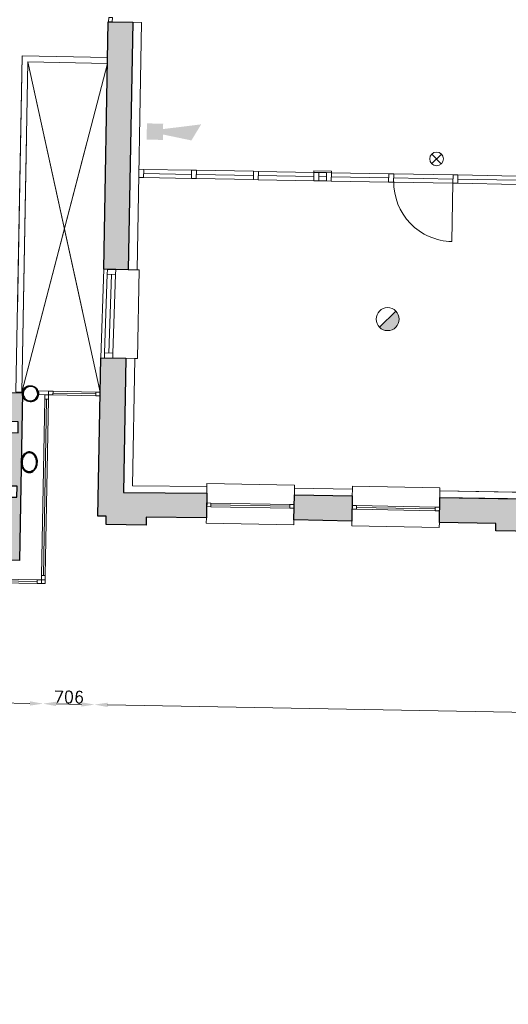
# Model space of a CAD drawing. Header units: millimetres. Extents: x -13022 to 1371524, y -38729 to 632593.
# Tile 136 of 256: x 836757 to 843452, y 1100 to 14607. Entities that reach past the tile are written whole.
import ezdxf

# ---------------------------------------------------------------- set-up
doc = ezdxf.new("R2010")
doc.units = ezdxf.units.MM
doc.header["$LTSCALE"] = 35
doc.set_wipeout_variables(frame=1)
doc.linetypes.add('DASHED', pattern=[200, 100, -100])
doc.layers.add('Al65----_beveiliging-inst', color=92, linetype='Continuous', lineweight=9)
doc.layers.add('brandveiligheid voorzieningen', color=10, linetype='Continuous', lineweight=9)
for name, color, linetype in [('LAYER01', 1, 'Continuous'), ('LAYER102', 1, 'Continuous'), ('LAYER111', 7, 'Continuous'), ('LAYER28', 7, 'Continuous'), ('LAYER30', 7, 'Continuous'), ('LAYER31', 7, 'Continuous')]:
    doc.layers.add(name, color=color, linetype=linetype)
doc.styles.get("Standard").update_dxf_attribs({"font": 'simplex.shx'})
doc.dimstyles.new('~R----C~', dxfattribs={"dimtxt": 162, "dimasz": 180, "dimexe": 0.18, "dimexo": 0.0625, "dimgap": 16.2, "dimtad": 1, "dimdec": 0, "dimzin": 0, "dimdsep": 46, "dimtxsty": 'Standard', "dimcen": 0.09, "dimse1": 1, "dimse2": 1, "dimclrd": 7, "dimadec": 0, "dimazin": 0, "dimtfac": 1, "dimtdec": 4, "dimtmove": 0, "dimatfit": 3, "dimfxl": 1, "dimtolj": 1, "dimtzin": 0, "dimlwd": 13, "dimarcsym": 0})

# ---------------------------------------------------------------- blocks, each defined once
blk = doc.blocks.new('*D111')
at = {"layer": 'Defpoints', "color": 0, "linetype": 'Continuous', "transparency": 16777216}
for p in [(812631, 7312), (837106, 6871), (837076, 5224)]:
    blk.add_point(p, dxfattribs=at)
at = {"layer": 'LAYER102', "color": 7, "linetype": 'Continuous', "lineweight": 13, "transparency": 16777216}
blk.add_line((812782, 5661), (836896, 5227), dxfattribs=at)
at = {"layer": 'LAYER102', "color": 7, "linetype": 'Continuous', "transparency": 16777216}
for points in [[(812782, 5691), (812781, 5631), (812602, 5664)], [(836897, 5257), (836896, 5197), (837076, 5224)]]:
    blk.add_solid(points, dxfattribs=at)
at = {"layer": 'LAYER102', "color": 0, "linetype": 'Continuous', "transparency": 16777216, "insert": (824841, 5541), "char_height": 162, "attachment_point": 5, "rotation": 358.9686}
blk.add_mtext('\\A1;24478', dxfattribs=at)
blk = doc.blocks.new('*D112')
at = {"layer": 'Defpoints', "color": 0, "linetype": 'Continuous', "transparency": 16777216}
for p in [(837829, 7795), (837106, 6871), (837782, 5211)]:
    blk.add_point(p, dxfattribs=at)
at = {"layer": 'LAYER102', "color": 7, "linetype": 'Continuous', "lineweight": 13, "transparency": 16777216}
blk.add_line((837256, 5221), (837602, 5214), dxfattribs=at)
at = {"layer": 'LAYER102', "color": 7, "linetype": 'Continuous', "transparency": 16777216}
for points in [[(837257, 5251), (837256, 5191), (837076, 5224)], [(837603, 5244), (837602, 5184), (837782, 5211)]]:
    blk.add_solid(points, dxfattribs=at)
at = {"layer": 'LAYER102', "color": 0, "linetype": 'Continuous', "transparency": 16777216, "insert": (837431, 5315), "char_height": 162, "attachment_point": 5, "rotation": 358.9686}
blk.add_mtext('\\A1;706', dxfattribs=at)
blk = doc.blocks.new('*D113')
at = {"layer": 'Defpoints', "color": 0, "linetype": 'Continuous', "transparency": 16777216}
for p in [(837829, 7795), (857554, 7448), (857507, 4856)]:
    blk.add_point(p, dxfattribs=at)
at = {"layer": 'LAYER102', "color": 7, "linetype": 'Continuous', "lineweight": 13, "transparency": 16777216}
blk.add_line((837962, 5208), (857327, 4859), dxfattribs=at)
at = {"layer": 'LAYER102', "color": 7, "linetype": 'Continuous', "transparency": 16777216}
for points in [[(837963, 5238), (837961, 5178), (837782, 5211)], [(857327, 4889), (857326, 4829), (857507, 4856)]]:
    blk.add_solid(points, dxfattribs=at)
at = {"layer": 'LAYER102', "color": 0, "linetype": 'Continuous', "transparency": 16777216, "insert": (847646, 5131), "char_height": 162, "attachment_point": 5, "rotation": 358.9686}
blk.add_mtext('\\A1;19728', dxfattribs=at)
blk = doc.blocks.new('*D115')
at = {"layer": 'Defpoints', "color": 0, "linetype": 'Continuous', "transparency": 16777216}
for p in [(857554, 7448), (837106, 6871), (913664, 6438)]:
    blk.add_point(p, dxfattribs=at)
at = {"layer": 'LAYER102', "color": 7, "linetype": 'Continuous', "lineweight": 13, "transparency": 16777216}
blk.add_line((913650, 5673), (913661, 6258), dxfattribs=at)
at = {"layer": 'LAYER102', "color": 7, "linetype": 'Continuous', "transparency": 16777216}
for points in [[(913631, 6258), (913691, 6257), (913664, 6438)], [(913620, 5674), (913680, 5673), (913647, 5493)]]:
    blk.add_solid(points, dxfattribs=at)
at = {"layer": 'LAYER102', "color": 0, "linetype": 'Continuous', "transparency": 16777216, "insert": (913558, 5967), "char_height": 162, "attachment_point": 5, "rotation": 88.9686}
blk.add_mtext('\\A1;945', dxfattribs=at)
blk = doc.blocks.new('Nevenindicator')
at = {"layer": 'Al65----_beveiliging-inst', "color": 92, "ltscale": 0.7}
for p, q in [((159.19, -81.94), (161.37, -79.75)), ((159.19, -79.75), (161.37, -81.94))]:
    blk.add_line(p, q, dxfattribs=at)
blk.add_circle((160.28, -80.84), 1.55, dxfattribs=at)
blk = doc.blocks.new('Brandmelder')
at = {"layer": 'brandveiligheid voorzieningen'}
blk.add_hatch(color=256, dxfattribs=at).paths.add_polyline_path([(76.62, -89.8, 0.198912), (75.85, -87.94), (72.13, -91.66, 0.668179)])
blk.add_line((72.13, -91.66), (75.85, -87.94), dxfattribs=at)
blk.add_circle((73.99, -89.8), 2.63, dxfattribs=at)
blk = doc.blocks.new('Signaalgever (akoestisch)')
at = {"layer": 'Al65----_beveiliging-inst', "color": 10, "linetype": 'Continuous'}
for points in [[(3.71, 0), (3.71, 3.71), (0, 0), (0, 3.71)], [(10.23, 0), (12.38, 3.71), (3.71, 1.24), (3.71, 2.48)]]:
    blk.add_solid(points, dxfattribs=at)

msp = doc.modelspace()

# ---------------------------------------------------------------- linework, layer by layer
at = {"layer": 'LAYER28', "color": 7, "linetype": 'Continuous', "lineweight": 18}
msp.add_lwpolyline([(837960.287, 14088.102), (836788.727, 14109.193), (836705.764, 9500.831), (836785.751, 9499.391), (836867.274, 14027.766), (837958.847, 14008.115)], close=True, dxfattribs=at)
for points in [[(840788.94, 12512.072), (840789.3, 12532.069), (841029.261, 12527.749), (841028.901, 12507.752)], [(837867.701, 9969.492), (837907.991, 11183.166)], [(839314.554, 7771.202), (839313.294, 7701.229), (840513.1, 7679.629), (840514.27, 7744.619)], [(842507.746, 7708.012), (842506.576, 7643.015), (841306.646, 7664.617), (841307.816, 7729.614)], [(837106.709, 6921.204), (837105.809, 6871.212), (837055.817, 6872.112)]]:
    msp.add_lwpolyline(points, dxfattribs=at)
at = {"layer": 'LAYER28', "color": 7, "linetype": 'DASHED', "lineweight": 18}
for points in [[(840788.94, 12512.072), (840789.3, 12532.069), (841029.261, 12527.749), (841028.901, 12507.752)], [(837867.701, 9969.492), (837907.991, 11183.166)], [(839314.554, 7771.202), (839313.294, 7701.229), (840513.1, 7679.629), (840514.27, 7744.619)], [(842507.746, 7708.012), (842506.576, 7643.015), (841306.646, 7664.617), (841307.816, 7729.614)], [(837106.709, 6921.204), (837105.809, 6871.212), (837055.817, 6872.112)]]:
    msp.add_lwpolyline(points, dxfattribs=at)
at = {"layer": 'LAYER28', "color": 7, "linetype": 'Continuous', "lineweight": 25}
msp.add_lwpolyline([(836906.334, 9586.258, -2.414213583), (836794.627, 9478.493, -0.414213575), (836906.334, 9586.258)], format="xyb", close=True, dxfattribs=at)
at = {"layer": 'LAYER30', "color": 7, "linetype": 'Continuous', "lineweight": 18}
for points in [[(837975.661, 14577.498), (837976.741, 14637.489), (838026.733, 14636.589), (838025.653, 14576.598)], [(839112.212, 12542.258), (839179.201, 12541.052), (839177.149, 12427.07), (839110.16, 12428.276)], [(839112.212, 12542.258), (839179.201, 12541.052), (839177.149, 12427.07), (839110.16, 12428.276)], [(839962.074, 12526.958), (840029.063, 12525.752), (840027.011, 12411.77), (839960.022, 12412.976)], [(839962.074, 12526.958), (840029.063, 12525.752), (840027.011, 12411.77), (839960.022, 12412.976)], [(840788.94, 12512.072), (840855.929, 12510.866), (840853.877, 12396.885), (840786.888, 12398.091)], [(840788.94, 12512.072), (840855.929, 12510.866), (840853.877, 12396.885), (840786.888, 12398.091)], [(840961.912, 12508.958), (841028.901, 12507.752), (841026.849, 12393.771), (840959.86, 12394.977)], [(840961.912, 12508.958), (841028.901, 12507.752), (841026.849, 12393.771), (840959.86, 12394.977)], [(841815.086, 12493.599), (841882.075, 12492.393), (841880.023, 12378.411), (841813.034, 12379.617)], [(841815.086, 12493.599), (841882.075, 12492.393), (841880.023, 12378.411), (841813.034, 12379.617)], [(842695.319, 12477.752), (842762.308, 12476.546), (842760.256, 12362.565), (842693.267, 12363.771)], [(842695.319, 12477.752), (842762.308, 12476.546), (842760.256, 12362.565), (842693.267, 12363.771)], [(837955.777, 11115.295), (837957.982, 11182.259), (838071.933, 11178.476), (838069.665, 11111.514)], [(837917.693, 9968.584), (837919.898, 10035.547), (838033.849, 10031.765), (838031.643, 9964.802)], [(837101.357, 9401.706), (837102.437, 9461.696), (837152.428, 9460.796), (837151.348, 9400.806)], [(837153.328, 9510.776), (837213.319, 9509.696), (837212.419, 9459.704), (837152.428, 9460.784)], [(837800.911, 9499.118), (837860.901, 9498.038), (837860.001, 9448.046), (837800.011, 9449.126)], [(839318.268, 7977.528), (839378.259, 7976.448), (839377.359, 7926.456), (839317.368, 7927.536)], [(840458.084, 7957.008), (840518.074, 7955.928), (840517.174, 7905.936), (840457.184, 7907.016)], [(841311.582, 7942.268), (841371.572, 7941.188), (841370.672, 7891.196), (841310.682, 7892.276)], [(842451.397, 7921.748), (842511.387, 7920.668), (842510.487, 7870.676), (842450.497, 7871.756)], [(836996.727, 6923.184), (837056.717, 6922.104), (837055.817, 6872.112), (836995.827, 6873.192)], [(837056.717, 6922.104), (837057.797, 6982.094), (837107.789, 6981.194), (837106.709, 6921.204)]]:
    msp.add_lwpolyline(points, close=True, dxfattribs=at)
for points in [[(839177.149, 12427.07), (839960.022, 12412.976)], [(839178.175, 12484.061), (839961.048, 12469.967)], [(839179.201, 12541.052), (839962.074, 12526.958)], [(840028.037, 12468.761), (840787.914, 12455.081)], [(840029.063, 12525.752), (840788.94, 12512.072)], [(840854.903, 12453.875), (840960.886, 12451.967)], [(840855.929, 12510.866), (840961.912, 12508.958)], [(841027.875, 12450.761), (841814.06, 12436.608)], [(841028.901, 12507.752), (841815.086, 12493.599)], [(841881.049, 12435.402), (842694.293, 12420.761)], [(841882.075, 12492.393), (842695.319, 12477.752)], [(842762.308, 12476.546), (843563.99, 12462.114)], [(840027.011, 12411.77), (840786.888, 12398.091)], [(840853.877, 12396.885), (840959.86, 12394.977)], [(841026.849, 12393.771), (841813.034, 12379.617)], [(841880.023, 12378.411), (842693.267, 12363.771)], [(842760.256, 12362.565), (843561.938, 12348.132)], [(842761.282, 12419.555), (843562.964, 12405.123)], [(837919.898, 10035.547), (837955.777, 11115.295)], [(837976.873, 10033.654), (838012.689, 11113.403)], [(838033.849, 10031.765), (838069.665, 11111.514)], [(837212.419, 9459.704), (837800.011, 9449.126)], [(837212.869, 9484.7), (837800.461, 9474.122)], [(837213.319, 9509.696), (837800.911, 9499.118)], [(837082.793, 6981.644), (837126.353, 9401.256)], [(837107.789, 6981.194), (837151.348, 9400.806)], [(839378.259, 7976.448), (840458.084, 7957.008)], [(839377.359, 7926.456), (840457.184, 7907.016)], [(839377.809, 7951.452), (840457.634, 7932.012)], [(841370.672, 7891.196), (842450.497, 7871.756)], [(841371.122, 7916.192), (842450.947, 7896.752)], [(841371.572, 7941.188), (842451.397, 7921.748)], [(812741.444, 7309.82), (836995.827, 6873.192)], [(812741.894, 7334.816), (836996.277, 6898.188)], [(812742.344, 7359.812), (836996.727, 6923.184)]]:
    msp.add_lwpolyline(points, dxfattribs=at)
at = {"layer": 'LAYER31', "color": 7, "linetype": 'Continuous', "lineweight": 18}
msp.add_lwpolyline([(842693.461, 12374.593), (842678.88, 11564.634, -0.41421361), (841883.468, 12389.175)], format="xyb", dxfattribs=at)

# ---------------------------------------------------------------- block references
at = {"ltscale": 0.1, "xscale": 59.99999999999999, "yscale": 59.99999999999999, "zscale": 59.99999999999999, "rotation": 358.9686325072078}
msp.add_blockref('Signaalgever (akoestisch)', (838496.462, 12961.778), dxfattribs=at)
at = {"layer": 'Al65----_beveiliging-inst', "xscale": 59.99999999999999, "yscale": 59.99999999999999, "zscale": 59.99999999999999, "rotation": 358.9686325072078}
for name, p in [('Nevenindicator', (832941.69, 17720.179)), ('Brandmelder', (837457.324, 15966.05))]:
    msp.add_blockref(name, p, dxfattribs=at)

# ---------------------------------------------------------------- texts
at = {"layer": 'LAYER102', "color": 7, "linetype": 'Continuous', "lineweight": 0, "insert": (656656.682, 4406.741), "char_height": 315, "width": 3554.10039, "attachment_point": 7, "rotation": 358.9686325, "line_spacing_factor": 1.333333}
msp.add_mtext('\\pi1116.4;{\\fArial|b1|i0|c0|p34;Entree\\P\\pi194.21;Textielmuseum}', dxfattribs=at)

# ---------------------------------------------------------------- dimensions: what is measured, and where the dimension line sits
at = {"layer": 'LAYER102', "color": 7, "linetype": 'Continuous'}
for base, p1, p2, angle, picture, middle in [((837782.038, 5211.185), (837105.809, 6871.204), (837828.561, 7795.368), 358.9686325, '*D112', (837430.845, 5314.723)), ((857506.905, 4856.084), (837828.561, 7795.368), (857553.566, 7447.992), 358.9686325, '*D113', (847646.221, 5130.819)), ((913664.099, 6437.851), (837105.809, 6871.204), (857553.566, 7447.992), 88.9686325, '*D115', (913558.412, 5967.302)), ((837076.153, 5223.893), (812631.462, 7311.808), (837105.809, 6871.204), 358.9686325, '*D111', (824840.729, 5541.379))]:
    dim = msp.add_linear_dim(base=base, p1=p1, p2=p2, angle=angle, dimstyle='~R----C~', dxfattribs=at)
    dim.commit()
    dim.dimension.update_dxf_attribs({"geometry": picture, "text_midpoint": middle})

# ---------------------------------------------------------------- wipeouts: each hides what was drawn before it
at = {"linetype": 'Continuous'}
for points in [[(838305.608, 14571.558), (838425.588, 14569.398), (838364.479, 11174.948), (838244.499, 11177.108)], [(838212.645, 9963.282), (838332.625, 9961.122), (838301.106, 8210.296), (838179.483, 8121.213)], [(836778.944, 8537.951), (836780.725, 8560.493), (836785.406, 8582.615), (836792.916, 8603.949), (836801.248, 8620.567), (836811.744, 8635.912), (836824.213, 8649.705), (836838.49, 8661.47), (836854.806, 8670.201), (836872.53, 8675.551), (836890.971, 8677.32), (836909.305, 8674.881), (836926.825, 8668.881), (836942.816, 8659.556), (836956.66, 8647.274), (836969.142, 8632.293), (836979.471, 8615.749), (836987.464, 8597.95), (836992.941, 8579.231), (836996.85, 8556.766), (836997.846, 8533.991), (836987.911, 8534.189), (836986.548, 8559.194), (836981.457, 8583.72), (836974.761, 8602.374), (836965.449, 8619.869), (836953.735, 8635.84), (836940.124, 8648.908), (836924.114, 8658.924), (836906.416, 8665.459), (836890.667, 8667.371), (836874.858, 8665.976), (836859.71, 8661.338), (836845.282, 8653.358), (836832.224, 8643.302), (836820.821, 8631.396), (836811.327, 8617.916), (836800.562, 8596.396), (836793.336, 8573.444), (836790.173, 8555.736), (836788.912, 8537.795)], [(840520.504, 8090.906), (840522.186, 8180.891), (841315.732, 8165.87), (841314.05, 8075.886)], [(842513.855, 8054.286), (842515.475, 8144.272), (844647.755, 8105.885), (844646.135, 8015.899)]]:
    msp.add_wipeout(points, dxfattribs=at).dxf.layer = 'LAYER111'

# ---------------------------------------------------------------- next in the draw order: hatches: boundary and pattern name
at = {"layer": 'LAYER111', "linetype": 'Continuous', "lineweight": 5}
for points in [[(837907.991, 11183.166), (837969.1, 14577.616), (838305.608, 14571.558), (838244.499, 11177.108)], [(840520.504, 8090.906), (841314.05, 8075.886), (841307.816, 7729.614), (840514.27, 7744.619)], [(842513.855, 8054.286), (844646.135, 8015.899), (844639.9, 7669.596), (843824.095, 7684.283), (843822.295, 7584.299), (843280.383, 7594.055), (843282.183, 7694.039), (842507.746, 7708.012)]]:
    msp.add_hatch(color=254, dxfattribs=at).paths.add_polyline_path(points, flags=0)
at = {"layer": 'LAYER28', "linetype": 'Continuous', "lineweight": 13}
h = msp.add_hatch(dxfattribs=at)
h.set_pattern_fill('~A--FYV~', angle=-1.0313675, style=0, pattern_type=0)
h.set_pattern_definition([(133.96863251, (521764.3542, 56868.8046), (-0.21591600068, -0.20827933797), []), (133.96863251, (521764.1421, 56868.80843), (-0.21591600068, -0.20827933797), [])])
h.paths.add_polyline_path([(836778.944, 8537.951, -0.097105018), (836792.885, 8603.961, -0.101692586), (836824.151, 8649.718, -0.200367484), (836890.972, 8677.367, -0.200442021), (836956.692, 8647.332, -0.137615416), (836992.973, 8579.265, -0.063791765), (836997.909, 8534.009), (836987.911, 8534.189, 0.074600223), (836981.426, 8583.72, 0.108904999), (836953.735, 8635.848, 0.155453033), (836906.385, 8665.455, 0.157890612), (836859.678, 8661.326, 0.151903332), (836811.326, 8617.881, 0.079848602), (836793.335, 8573.417, 0.053302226), (836788.943, 8537.771)], flags=0)

# ---------------------------------------------------------------- next in the draw order: linework, layer by layer
at = {"layer": 'LAYER102', "color": 7, "linetype": 'Continuous', "lineweight": 18}
for points in [[(838305.608, 14571.558), (838425.588, 14569.398), (838364.479, 11174.948), (838244.499, 11177.108)], [(840520.504, 8090.906), (840522.186, 8180.891), (841315.732, 8165.87), (841314.05, 8075.886)], [(842513.855, 8054.286), (842515.475, 8144.272), (844647.755, 8105.885), (844646.135, 8015.899)]]:
    msp.add_lwpolyline(points, close=True, dxfattribs=at)
at = {"layer": 'LAYER102', "color": 7, "linetype": 'DASHED', "lineweight": 18}
for points in [[(838305.608, 14571.558), (838425.588, 14569.398), (838364.479, 11174.948), (838244.499, 11177.108)], [(840520.504, 8090.906), (840522.186, 8180.891), (841315.732, 8165.87), (841314.05, 8075.886)], [(842513.855, 8054.286), (842515.475, 8144.272), (844647.755, 8105.885), (844646.135, 8015.899)]]:
    msp.add_lwpolyline(points, close=True, dxfattribs=at)
at = {"layer": 'LAYER102', "color": 7, "linetype": 'Continuous', "lineweight": 18}
for points in [[(838179.483, 8121.213), (838212.645, 9963.282)], [(838212.645, 9963.282), (838332.625, 9961.122)], [(838332.625, 9961.122), (838301.106, 8210.296)]]:
    msp.add_lwpolyline(points, dxfattribs=at)
at = {"layer": 'LAYER102', "color": 7, "linetype": 'DASHED', "lineweight": 18}
msp.add_lwpolyline([(838212.645, 9963.282), (838332.625, 9961.122)], dxfattribs=at)
at = {"layer": 'LAYER28', "color": 7, "linetype": 'Continuous', "lineweight": 25}
for points in [[(837907.991, 11183.166), (837969.1, 14577.616), (838305.608, 14571.558), (838244.499, 11177.108)], [(840520.504, 8090.906), (841314.05, 8075.886), (841307.816, 7729.614), (840514.27, 7744.619)], [(842513.855, 8054.286), (844646.135, 8015.899), (844639.9, 7669.596), (843824.095, 7684.283), (843822.295, 7584.299), (843280.383, 7594.055), (843282.183, 7694.039), (842507.746, 7708.012)]]:
    msp.add_lwpolyline(points, close=True, dxfattribs=at)
at = {"layer": 'LAYER28', "color": 7, "linetype": 'Continuous', "lineweight": 18}
for points in [[(838364.479, 11174.948), (838394.474, 11174.408), (838372.619, 9960.402), (838332.5, 9961.124)], [(841315.732, 8165.87), (841316.39, 8205.865), (842516.195, 8184.265), (842515.473, 8144.178)]]:
    msp.add_lwpolyline(points, dxfattribs=at)
at = {"layer": 'LAYER28', "color": 7, "linetype": 'DASHED', "lineweight": 18}
for points in [[(838364.479, 11174.948), (838394.474, 11174.408), (838372.619, 9960.402), (838332.5, 9961.124)], [(841315.732, 8165.87), (841316.39, 8205.865), (842516.195, 8184.265), (842515.473, 8144.178)]]:
    msp.add_lwpolyline(points, dxfattribs=at)
at = {"layer": 'LAYER28', "color": 7, "linetype": 'Continuous', "lineweight": 25}
msp.add_lwpolyline([(836778.944, 8537.951, -0.097105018), (836792.885, 8603.961, -0.101692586), (836824.151, 8649.718, -0.200367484), (836890.972, 8677.367, -0.200442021), (836956.692, 8647.332, -0.137615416), (836992.973, 8579.265, -0.063791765), (836997.909, 8534.009), (836987.911, 8534.189, 0.074600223), (836981.426, 8583.72, 0.108904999), (836953.735, 8635.848, 0.155453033), (836906.385, 8665.455, 0.157890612), (836859.678, 8661.326, 0.151903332), (836811.326, 8617.881, 0.079848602), (836793.335, 8573.417, 0.053302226), (836788.943, 8537.771)], format="xyb", close=True, dxfattribs=at)
at = {"layer": 'LAYER30', "color": 7, "linetype": 'Continuous', "lineweight": 18}
msp.add_lwpolyline([(838389.329, 12555.272), (838456.318, 12554.066), (838454.266, 12440.084), (838387.277, 12441.29)], close=True, dxfattribs=at)
for points in [[(838454.266, 12440.084), (839110.16, 12428.276)], [(838455.292, 12497.075), (839111.186, 12485.267)], [(838456.318, 12554.066), (839112.212, 12542.258)]]:
    msp.add_lwpolyline(points, dxfattribs=at)

# ---------------------------------------------------------------- next in the draw order: texts
at = {"layer": 'LAYER102', "color": 7, "linetype": 'Continuous', "lineweight": 0, "insert": (995229.674, 12428.575), "char_height": 162, "attachment_point": 7, "rotation": 358.9686325, "line_spacing_factor": 1.333333}
msp.add_mtext('\\pi-707.73;{\\fArial|b1|i0|c0|p34;\\H1.2346x;auditorium\\fArial|b0|i0|c0|p34;\\H0.81x;\\P\\pi-1075.3;max. aantal pers. 100\\P\\pi-925.11;bijeenkomstfunctie \\P\\pi-642.1;max pers. 75\\P\\pi-453.52;106,3 m2}', dxfattribs=at)

# ---------------------------------------------------------------- next in the draw order: wipeouts: each hides what was drawn before it
at = {"linetype": 'Continuous'}
for points in [[(836788.943, 8537.771), (836789.557, 8519.796), (836792.081, 8501.99), (836798.477, 8478.793), (836808.459, 8456.903), (836817.462, 8443.094), (836828.43, 8430.789), (836841.118, 8420.274), (836855.217, 8411.78), (836870.189, 8406.6), (836885.937, 8404.636), (836901.714, 8405.978), (836919.635, 8411.867), (836935.964, 8421.289), (836950.067, 8433.85), (836962.38, 8449.385), (836972.284, 8466.53), (836979.648, 8484.928), (836985.586, 8509.246), (836987.879, 8534.178), (836997.909, 8534.009), (836996.062, 8511.277), (836991.378, 8488.959), (836985.231, 8470.438), (836976.602, 8452.93), (836965.685, 8436.761), (836952.64, 8422.232), (836938.332, 8410.452), (836922.015, 8401.709), (836904.291, 8396.344), (836885.85, 8394.57), (836867.484, 8397.006), (836849.964, 8403.002), (836833.942, 8412.324), (836820.098, 8424.606), (836808.134, 8438.847), (836798.197, 8454.568), (836790.469, 8471.483), (836783.763, 8493.08), (836779.882, 8515.364), (836778.882, 8537.96)], [(838179.483, 8121.217), (838301.106, 8210.288), (839321.443, 8202.484), (839320.76, 8112.485)]]:
    msp.add_wipeout(points, dxfattribs=at).dxf.layer = 'LAYER111'

# ---------------------------------------------------------------- next in the draw order: hatches: boundary and pattern name
at = {"layer": 'LAYER111', "linetype": 'Continuous', "lineweight": 5}
msp.add_hatch(color=254, dxfattribs=at).paths.add_polyline_path([(837940.522, 7681.092), (837942.245, 7794.188), (837829.639, 7796.216), (837867.701, 9969.492), (838212.645, 9963.282), (838179.483, 8121.221), (839320.761, 8112.489), (839314.554, 7771.202), (838491.656, 7784.297), (838489.649, 7672.815)], flags=0)
at = {"layer": 'LAYER28', "linetype": 'Continuous', "lineweight": 13}
h = msp.add_hatch(dxfattribs=at)
h.set_pattern_fill('~A--FYV~', angle=-1.0313675, style=0, pattern_type=0)
h.set_pattern_definition([(313.96863251, (521764.3542, 56868.8046), (0.21591600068, 0.20827933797), []), (313.96863251, (521764.5663, 56868.8008), (0.21591600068, 0.20827933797), [])])
h.paths.add_polyline_path([(836778.944, 8537.951, 0.097105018), (836790.5, 8471.486, 0.101692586), (836820.099, 8424.629, 0.200367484), (836885.881, 8394.597, 0.200442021), (836952.64, 8422.243, 0.137615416), (836991.347, 8488.964, 0.063791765), (836997.909, 8534.009), (836987.911, 8534.189, -0.074600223), (836979.647, 8484.924, -0.108904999), (836950.098, 8433.826, -0.155453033), (836901.713, 8405.943, -0.157890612), (836855.185, 8411.75, -0.151903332), (836808.428, 8456.907, -0.079848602), (836792.049, 8501.991, -0.053302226), (836788.943, 8537.771)], flags=0)

# ---------------------------------------------------------------- next in the draw order: linework, layer by layer
at = {"layer": 'LAYER01', "color": 7, "linetype": 'Continuous', "lineweight": 25}
for points in [[(836890.972, 8677.363), (836885.032, 8677.252), (836879.084, 8676.765), (836873.192, 8675.839), (836867.354, 8674.507), (836861.571, 8672.736), (836855.844, 8670.588), (836850.236, 8668.064), (836844.744, 8665.131), (836839.371, 8661.821), (836834.117, 8658.165), (836829.106, 8654.13), (836824.151, 8649.718), (836819.503, 8645.02), (836814.974, 8639.975), (836810.69, 8634.645), (836806.588, 8629.031), (836802.793, 8623.098), (836799.245, 8616.942), (836795.942, 8610.563), (836792.885, 8603.961), (836790.137, 8597.134), (836787.635, 8590.147), (836785.444, 8582.998), (836783.624, 8575.685), (836782.053, 8568.275), (836780.793, 8560.797), (836779.844, 8553.219), (836779.207, 8545.604), (836778.944, 8537.951), (836778.932, 8530.294), (836779.294, 8522.63), (836779.97, 8515.054), (836780.959, 8507.504), (836782.263, 8500.041), (836783.818, 8492.7), (836785.751, 8485.476), (836787.999, 8478.403), (836790.5, 8471.482), (836793.317, 8464.743), (836796.388, 8458.249), (836799.713, 8451.97), (836803.292, 8445.935), (836807.189, 8440.177), (836811.278, 8434.665), (836815.623, 8429.461), (836820.098, 8424.598), (836824.892, 8420.042), (836829.755, 8415.829), (836834.874, 8411.986), (836840.123, 8408.454), (836845.506, 8405.357), (836851.02, 8402.601), (836856.666, 8400.249), (836862.382, 8398.302), (836868.167, 8396.76), (836874.023, 8395.623), (836879.948, 8394.891), (836885.881, 8394.566), (836891.821, 8394.677), (836897.707, 8395.197), (836903.599, 8396.122), (836909.437, 8397.454), (836915.219, 8399.194), (836920.946, 8401.342), (836926.555, 8403.897), (836932.046, 8406.799), (836937.42, 8410.14), (836942.674, 8413.796), (836947.747, 8417.831), (836952.639, 8422.212), (836957.35, 8426.909), (836961.879, 8431.954), (836966.163, 8437.315), (836970.203, 8442.931), (836973.997, 8448.832), (836977.608, 8454.987), (836980.911, 8461.366), (836983.969, 8467.999), (836986.717, 8474.826), (836989.156, 8481.814), (836991.347, 8488.964), (836993.228, 8496.244), (836994.8, 8503.654), (836996.06, 8511.164), (836996.946, 8518.711), (836997.584, 8526.358), (836997.909, 8534.009), (836997.859, 8541.668), (836997.497, 8549.3), (836996.883, 8556.906), (836995.894, 8564.425), (836994.59, 8571.888), (836992.973, 8579.262), (836991.04, 8586.485), (836988.854, 8593.557), (836986.354, 8600.478), (836983.536, 8607.186), (836980.465, 8613.68), (836977.078, 8619.961), (836973.499, 8626.026), (836969.664, 8631.783), (836965.575, 8637.264), (836961.23, 8642.468), (836956.692, 8647.332), (836951.961, 8651.918), (836947.036, 8656.132), (836941.917, 8659.975), (836936.667, 8663.476), (836931.285, 8666.605), (836925.771, 8669.33), (836920.124, 8671.682), (836914.409, 8673.66), (836908.623, 8675.202), (836902.768, 8676.338), (836896.905, 8677.038)], [(836890.792, 8667.365), (836885.539, 8667.272), (836880.281, 8666.835), (836875.078, 8666.023), (836869.931, 8664.834), (836864.777, 8663.27), (836859.678, 8661.33), (836854.637, 8659.077), (836849.714, 8656.446), (836844.847, 8653.471), (836840.099, 8650.15), (836835.532, 8646.481), (836831.084, 8642.467), (836826.756, 8638.138), (836822.609, 8633.493), (836818.644, 8628.564), (836814.863, 8623.381), (836811.326, 8617.881), (836807.972, 8612.128), (836804.927, 8606.182), (836802.065, 8599.982), (836799.449, 8593.591), (836797.143, 8587.038), (836795.084, 8580.292), (836793.335, 8573.417), (836791.834, 8566.411), (836790.707, 8559.368), (836789.828, 8552.195), (836789.198, 8544.986), (836788.943, 8537.771), (836788.938, 8530.551), (836789.307, 8523.293), (836789.928, 8516.125), (836790.801, 8509.014), (836792.049, 8501.959), (836793.55, 8495.056), (836795.365, 8488.241), (836797.433, 8481.609), (836799.816, 8475.096), (836802.454, 8468.798), (836805.283, 8462.746), (836808.427, 8456.876), (836811.765, 8451.284), (836815.357, 8445.937), (836819.14, 8440.837), (836823.118, 8436.077), (836827.226, 8431.627), (836831.589, 8427.454), (836836.021, 8423.624), (836840.709, 8420.133), (836845.402, 8416.954), (836850.228, 8414.179), (836855.184, 8411.683), (836860.21, 8409.593), (836865.305, 8407.876), (836870.406, 8406.502), (836875.639, 8405.502), (836880.815, 8404.846), (836886.061, 8404.564), (836891.251, 8404.658), (836896.51, 8405.126), (836901.713, 8405.939), (836906.923, 8407.126), (836912.014, 8408.66), (836917.111, 8410.568), (836922.154, 8412.884), (836927.077, 8415.484), (836931.944, 8418.49), (836936.692, 8421.812), (836941.321, 8425.479), (836945.769, 8429.493), (836950.097, 8433.791), (836954.244, 8438.405), (836958.208, 8443.365), (836961.928, 8448.58), (836965.527, 8454.079), (836968.819, 8459.802), (836971.926, 8465.747), (836974.788, 8471.947), (836977.342, 8478.37), (836979.647, 8484.924), (836981.707, 8491.669), (836983.455, 8498.514), (836984.957, 8505.519), (836986.147, 8512.592), (836987.025, 8519.734), (836987.593, 8526.944), (836987.911, 8534.189), (836987.854, 8541.441), (836987.546, 8548.636), (836986.925, 8555.835), (836985.99, 8562.916), (836984.742, 8569.971), (836983.241, 8576.905), (836981.426, 8583.72), (836979.358, 8590.352), (836977.036, 8596.833), (836974.399, 8603.131), (836971.508, 8609.184), (836968.363, 8615.054), (836965.026, 8620.678), (836961.496, 8625.992), (836957.712, 8631.061), (836953.735, 8635.852), (836949.565, 8640.334), (836945.202, 8644.507), (836940.77, 8648.337), (836936.145, 8651.827), (836931.388, 8654.976), (836926.563, 8657.782), (836921.606, 8660.216), (836916.581, 8662.338), (836911.486, 8664.086), (836906.385, 8665.459), (836901.215, 8666.459), (836896.038, 8667.083)]]:
    msp.add_lwpolyline(points, close=True, dxfattribs=at)
at = {"layer": 'LAYER102', "color": 7, "linetype": 'DASHED', "lineweight": 18}
for points in [[(838179.483, 8121.213), (838212.645, 9963.282)], [(838332.625, 9961.122), (838301.106, 8210.296)], [(839320.76, 8112.485), (838179.483, 8121.217)], [(838301.106, 8210.288), (839321.443, 8202.484)], [(839321.443, 8202.484), (839320.76, 8112.485)]]:
    msp.add_lwpolyline(points, dxfattribs=at)
at = {"layer": 'LAYER102', "color": 7, "linetype": 'Continuous', "lineweight": 18}
for points in [[(839320.76, 8112.485), (838179.483, 8121.217)], [(838301.106, 8210.288), (839321.443, 8202.484)], [(839321.443, 8202.484), (839320.76, 8112.485)]]:
    msp.add_lwpolyline(points, dxfattribs=at)
at = {"layer": 'LAYER28', "color": 7, "linetype": 'Continuous', "lineweight": 25}
msp.add_lwpolyline([(837940.522, 7681.092), (837942.245, 7794.188), (837829.639, 7796.216), (837867.701, 9969.492), (838212.645, 9963.282), (838179.483, 8121.221), (839320.761, 8112.489), (839314.554, 7771.202), (838491.656, 7784.297), (838489.649, 7672.815)], close=True, dxfattribs=at)
msp.add_lwpolyline([(836778.944, 8537.951, 0.097105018), (836790.5, 8471.486, 0.101692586), (836820.099, 8424.629, 0.200367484), (836885.881, 8394.597, 0.200442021), (836952.64, 8422.243, 0.137615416), (836991.347, 8488.964, 0.063791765), (836997.909, 8534.009), (836987.911, 8534.189, -0.074600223), (836979.647, 8484.924, -0.108904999), (836950.098, 8433.826, -0.155453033), (836901.713, 8405.943, -0.157890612), (836855.185, 8411.75, -0.151903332), (836808.428, 8456.907, -0.079848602), (836792.049, 8501.991, -0.053302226), (836788.943, 8537.771)], format="xyb", close=True, dxfattribs=at)
at = {"layer": 'LAYER28', "color": 7, "linetype": 'Continuous', "lineweight": 18}
msp.add_lwpolyline([(839321.131, 8202.497), (839321.851, 8242.506), (840522.844, 8220.885), (840522.124, 8180.892)], dxfattribs=at)
at = {"layer": 'LAYER28', "color": 7, "linetype": 'DASHED', "lineweight": 18}
msp.add_lwpolyline([(839321.131, 8202.497), (839321.851, 8242.506), (840522.844, 8220.885), (840522.124, 8180.892)], dxfattribs=at)
at = {"layer": 'LAYER30', "color": 7, "linetype": 'Continuous', "lineweight": 18}
msp.add_lwpolyline([(837057.797, 6982.094), (837101.357, 9401.706)], dxfattribs=at)

# ---------------------------------------------------------------- next in the draw order: wipeouts: each hides what was drawn before it
at = {"linetype": 'Continuous'}
msp.add_wipeout([(836902.383, 9366.793), (836902.563, 9376.792), (836920.559, 9378.101), (836938.049, 9382.634), (836954.408, 9390.243), (836969.161, 9400.683), (836981.739, 9413.603), (836991.823, 9428.584), (836999.028, 9445.137), (837003.126, 9462.714), (837004.014, 9480.748), (837001.616, 9498.642), (836996.05, 9515.807), (836987.459, 9531.691), (836976.148, 9545.764), (836962.483, 9557.57), (836946.927, 9566.719), (836929.973, 9572.916), (836912.181, 9575.951), (836894.112, 9575.734), (836876.39, 9572.263), (836859.612, 9565.654), (836844.282, 9556.127), (836830.905, 9543.991), (836819.958, 9529.647), (836811.76, 9513.558), (836806.605, 9496.261), (836804.625, 9478.313), (836805.813, 9460.969), (836810.041, 9444.093), (836817.1, 9428.205), (836826.811, 9413.786), (836838.869, 9401.27), (836852.937, 9391.043), (836868.552, 9383.413), (836885.281, 9378.611), (836902.563, 9376.784), (836902.383, 9366.793), (836884.039, 9368.674), (836866.25, 9373.601), (836849.545, 9381.438), (836834.388, 9391.963), (836821.243, 9404.873), (836810.417, 9419.813), (836802.244, 9436.349), (836796.937, 9454.026), (836794.703, 9472.334), (836795.535, 9490.764), (836799.454, 9508.79), (836806.357, 9525.903), (836816.016, 9541.618), (836828.174, 9555.499), (836842.48, 9567.146), (836858.521, 9576.23), (836875.887, 9582.5), (836894.042, 9585.772), (836912.486, 9585.959), (836930.687, 9583.053), (836948.177, 9577.136), (836964.397, 9568.378), (836978.945, 9557.02), (836991.358, 9543.392), (837001.33, 9527.87), (837008.588, 9510.901), (837012.86, 9492.958), (837014.091, 9474.55), (837012.092, 9455.524), (837006.792, 9437.136), (836998.418, 9419.944), (836987.138, 9404.473), (836973.397, 9391.191), (836957.514, 9380.498), (836940.028, 9372.73), (836921.473, 9368.11), (836902.383, 9366.785)], dxfattribs=at).dxf.layer = 'LAYER111'

# ---------------------------------------------------------------- next in the draw order: hatches: boundary and pattern name
at = {"layer": 'LAYER111', "linetype": 'Continuous', "lineweight": 5}
msp.add_hatch(color=254, dxfattribs=at).paths.add_polyline_path([(835243.904, 9466.185), (834761.482, 9474.87), (834745.038, 8561.471), (834627.557, 8563.586), (834624.857, 8413.61), (834742.338, 8411.495), (834724.213, 7404.674), (836588.911, 7371.104), (836601.276, 8057.978), (836718.757, 8055.863), (836721.457, 8205.838), (836603.976, 8207.953), (836617.206, 8942.834), (836734.687, 8940.719), (836737.387, 9090.695), (836619.906, 9092.81), (836626.18, 9441.3), (836143.758, 9449.985), (836144.684, 9501.43), (836795.079, 9489.721), (836754.438, 7187.087), (834450.998, 7228.556), (834492.452, 9531.175), (835244.83, 9517.63)], flags=0)
at = {"layer": 'LAYER28', "linetype": 'Continuous', "lineweight": 13}
h = msp.add_hatch(dxfattribs=at)
h.set_pattern_fill('~A--FYV~', angle=-1.0313675, style=0, pattern_type=0)
h.set_pattern_definition([(43.96863251, (521764.3542, 56868.8046), (-0.20827933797, 0.21591600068), []), (43.96863251, (521764.35802, 56869.0167), (-0.20827933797, 0.21591600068), [])])
h.paths.add_polyline_path([(836902.383, 9366.793), (836902.563, 9376.792, 2.414213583), (836804.625, 9478.313, 0.414213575), (836902.563, 9376.792), (836902.383, 9366.793, -2.414095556), (837014.091, 9474.55, -0.414234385)], flags=0)

# ---------------------------------------------------------------- next in the draw order: linework, layer by layer
at = {"layer": 'LAYER28', "color": 7, "linetype": 'DASHED', "lineweight": 18}
msp.add_lwpolyline([(837960.287, 14088.102), (836788.727, 14109.193), (836705.764, 9500.831), (836785.751, 9499.391), (836867.274, 14027.766), (837958.847, 14008.115)], close=True, dxfattribs=at)
at = {"layer": 'LAYER28', "color": 7, "linetype": 'Continuous', "lineweight": 18}
msp.add_lwpolyline([(836785.751, 9499.391), (837958.847, 14008.115), (836867.274, 14027.766), (837860.901, 9498.038)], dxfattribs=at)
at = {"layer": 'LAYER28', "color": 7, "linetype": 'DASHED', "lineweight": 18}
msp.add_lwpolyline([(836785.751, 9499.391), (837958.847, 14008.115), (836867.274, 14027.766), (837860.901, 9498.038)], dxfattribs=at)
at = {"layer": 'LAYER28', "color": 7, "linetype": 'Continuous', "lineweight": 25}
msp.add_lwpolyline([(835243.904, 9466.185), (834761.482, 9474.87), (834745.038, 8561.471), (834627.557, 8563.586), (834624.857, 8413.61), (834742.338, 8411.495), (834724.213, 7404.674), (836588.911, 7371.104), (836601.276, 8057.978), (836718.757, 8055.863), (836721.457, 8205.838), (836603.976, 8207.953), (836617.206, 8942.834), (836734.687, 8940.719), (836737.387, 9090.695), (836619.906, 9092.81), (836626.18, 9441.3), (836143.758, 9449.985), (836144.684, 9501.43), (836795.079, 9489.721), (836754.438, 7187.087), (834450.998, 7228.556), (834492.452, 9531.175), (835244.83, 9517.63)], dxfattribs=at)
for points in [[(836906.334, 9586.258, -2.414213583), (836794.627, 9478.493, -0.414213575), (836906.334, 9586.258)], [(836902.383, 9366.793), (836902.563, 9376.792, 2.414213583), (836804.625, 9478.313, 0.414213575), (836902.563, 9376.792), (836902.383, 9366.793, -2.414095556), (837014.091, 9474.55, -0.414234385), (836902.383, 9366.793)]]:
    msp.add_lwpolyline(points, format="xyb", close=True, dxfattribs=at)
at = {"layer": 'LAYER28', "color": 7, "linetype": 'Continuous', "lineweight": 18}
msp.add_lwpolyline([(837153.328, 9510.776), (837007.539, 9513.401, -0.120528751), (837013.263, 9463.29), (837102.436, 9461.684), (837152.428, 9460.784)], format="xyb", close=True, dxfattribs=at)
at = {"layer": 'LAYER28', "color": 7, "linetype": 'DASHED', "lineweight": 18}
msp.add_lwpolyline([(837153.328, 9510.776), (837007.539, 9513.401, -0.120528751), (837013.263, 9463.29), (837102.436, 9461.684), (837152.428, 9460.784)], format="xyb", close=True, dxfattribs=at)

doc.saveas('drawing.dxf')
